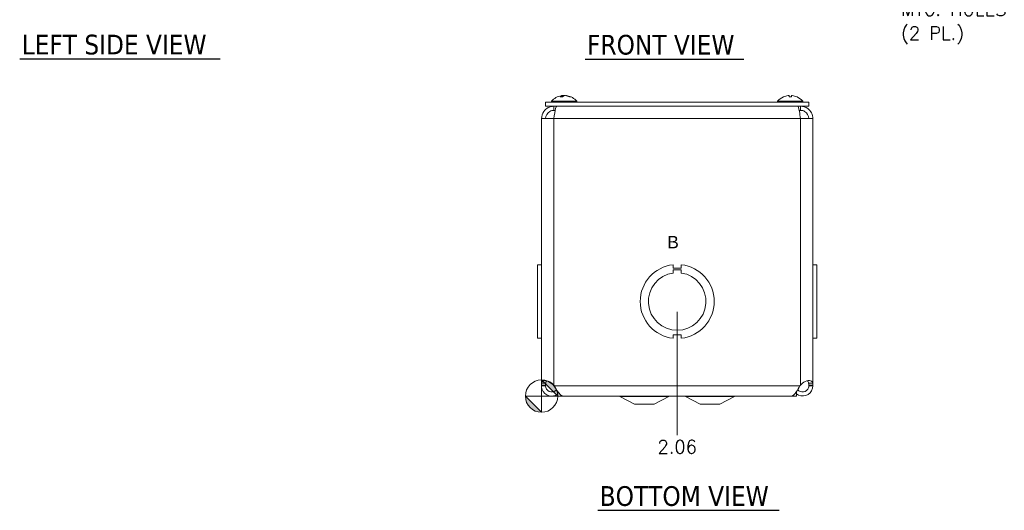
# Model space of a CAD drawing. Header units: inches. Extents: x 1.7 to 41, y 1.2 to 25.4.
# Tile 1 of 7: x 3.5 to 18.5, y 3.7 to 11.1. Entities that reach past the tile are written whole.
import ezdxf

# ---------------------------------------------------------------- set-up
doc = ezdxf.new("R2010")
doc.units = ezdxf.units.IN
doc.header["$LTSCALE"] = 2.5
doc.header["$MEASUREMENT"] = 0
for name, color, linetype, lineweight in [('Dimension (ANSI)', 7, 'Continuous', 5), ('Symbol (ANSI)', 7, 'Continuous', 5), ('Visible (ANSI)', 7, 'Continuous', 5), ('Visible Narrow (ANSI)', 7, 'Continuous', 5)]:
    doc.layers.add(name, color=color, linetype=linetype, lineweight=lineweight)
doc.styles.add('Note Text (ANSI)', font='tahoma.ttf')
doc.styles.add('ROMANS', font='RomanS.shx')
doc.styles.add('Text Style168', font='tahoma.ttf')
doc.dimstyles.new('Default (ANSI)', dxfattribs={"dimscale": 2.5, "dimtxt": 0.08, "dimasz": 0.098425, "dimexe": 0.125, "dimexo": 0.0625, "dimgap": 0.031496, "dimtad": 0, "dimtih": 1, "dimtoh": 1, "dimrnd": 1e-08, "dimzin": 0, "dimdsep": 46, "dimtxsty": 'ROMANS', "dimcen": 0.09, "dimdle": 0.393701, "dimclrd": 256, "dimclre": 256, "dimclrt": 256, "dimadec": 0, "dimazin": 0, "dimtfac": 1.25, "dimtofl": 0, "dimtmove": 0, "dimatfit": 3, "dimfxl": 0, "dimtolj": 1, "dimtzin": 0, "dimlwd": -1, "dimlwe": -1, "dimarcsym": 0})

# ---------------------------------------------------------------- blocks, each defined once
blk = doc.blocks.new('Origin Indicator Symbol2')
at = {"layer": 'Dimension (ANSI)'}
h = blk.add_hatch(color=256, dxfattribs=at)
edge = h.paths.add_edge_path(flags=0)
edge.add_line((4.5793, 2.264), (4.6778, 2.1656))
edge.add_arc((4.5793, 2.1656), 0.0984, 0, 90)
h = blk.add_hatch(color=256, dxfattribs=at)
edge = h.paths.add_edge_path(flags=0)
edge.add_line((4.5793, 2.0672), (4.4809, 2.1656))
edge.add_arc((4.5793, 2.1656), 0.0984, 180, 270)
for p, q in [((4.5793, 2.264), (4.6778, 2.1656)), ((4.5793, 2.0672), (4.4809, 2.1656))]:
    blk.add_line(p, q, dxfattribs=at)
at = {"layer": 'Dimension (ANSI)', "flags": 128}
for points in [[(4.5793, 2.1656), (4.5793, 2.264)], [(4.5793, 2.1656), (4.4809, 2.1656)], [(4.5793, 2.1656), (4.6778, 2.1656)], [(4.5793, 2.1656), (4.5793, 2.0672)]]:
    blk.add_lwpolyline(points, dxfattribs=at)
at = {"layer": 'Dimension (ANSI)'}
blk.add_circle((4.5793, 2.1656), 0.0984, dxfattribs=at)
for start, end in [(0, 90), (180, 270)]:
    blk.add_arc((4.5793, 2.1656), 0.0984, start, end, dxfattribs=at)
for points in [[(4.5793, 2.1656), (4.6778, 2.1656), (4.5793, 2.264), (4.5793, 2.1656)], [(4.5793, 2.1656), (4.5793, 2.264), (4.5793, 2.0672), (4.5793, 2.1656)], [(4.5793, 2.1656), (4.5793, 2.0672), (4.4809, 2.1656), (4.5793, 2.1656)], [(4.5793, 2.1656), (4.4809, 2.1656), (4.5793, 2.1656)]]:
    blk.add_solid(points, dxfattribs=at)
blk = doc.blocks.new('*D17')
at = {"layer": 'Defpoints', "color": 0}
for p in [(13.511, 6.852), (11.448, 5.414), (13.511, 4.821)]:
    blk.add_point(p, dxfattribs=at)
at = {"layer": 'Dimension (ANSI)'}
blk.add_line((13.511, 6.696), (13.511, 4.821), dxfattribs=at)
at = {"layer": 'Dimension (ANSI)', "insert": (13.511, 4.642), "char_height": 0.2, "attachment_point": 5, "rotation": 0.0057, "style": 'ROMANS'}
blk.add_mtext('\\A1;2.06', dxfattribs=at)

msp = doc.modelspace()

# ---------------------------------------------------------------- linework, layer by layer
at = {"layer": 'Symbol (ANSI)', "lineweight": 30}
for p, q in [((3.5139, 10.5398), (6.5628, 10.5398)), ((12.1099, 10.5384), (14.5218, 10.5384)), ((12.3021, 3.6778), (15.0614, 3.6778))]:
    msp.add_line(p, q, dxfattribs=at)
at = {"layer": 'Visible (ANSI)'}
for p, q in [((15.5108, 9.8818), (11.5108, 9.8818)), ((11.5108, 9.8198), (11.5108, 9.8818)), ((11.6001, 9.8961), (11.9841, 9.8961)), ((11.6001, 9.8961), (11.6001, 9.8818)), ((11.7657, 9.9627), (11.733, 9.9627)), ((11.7633, 9.9817), (11.7649, 9.9627)), ((11.8209, 9.9817), (11.8207, 9.9798)), ((11.8883, 9.9627), (11.8738, 9.9627)), ((11.9841, 9.8961), (11.9841, 9.8818)), ((15.0376, 9.8961), (15.4216, 9.8961)), ((15.0376, 9.8961), (15.0376, 9.8818)), ((15.2481, 9.9627), (15.2111, 9.9627)), ((15.2113, 9.9812), (15.2129, 9.9627)), ((15.2478, 9.9812), (15.2462, 9.9627)), ((15.4216, 9.8961), (15.4216, 9.8818)), ((15.5108, 9.8198), (15.5108, 9.8818)), ((15.5108, 9.8198), (11.5108, 9.8198)), ((11.6353, 9.7578), (11.6353, 9.8198)), ((11.6353, 9.7578), (11.6559, 9.7578)), ((15.3863, 9.7578), (15.3657, 9.7578)), ((15.3863, 9.7578), (15.3863, 9.8198)), ((11.4483, 5.5819), (11.4483, 9.6328)), ((11.4483, 9.6328), (11.6353, 9.6328)), ((15.3863, 9.6328), (15.5733, 9.6328)), ((15.5733, 9.6328), (15.5733, 5.5819)), ((11.4483, 7.411), (11.3863, 7.411)), ((11.3863, 6.293), (11.3863, 7.411)), ((13.4482, 7.411), (13.4482, 7.361)), ((13.4482, 7.361), (13.5734, 7.361)), ((13.5734, 7.361), (13.5734, 7.411)), ((15.5733, 7.411), (15.6353, 7.411)), ((15.5733, 7.411), (15.6353, 7.411)), ((15.6353, 7.411), (15.6353, 7.411)), ((15.6353, 7.411), (15.6353, 6.293)), ((13.4482, 7.285), (13.4482, 7.335)), ((13.4482, 7.335), (13.5734, 7.335)), ((13.5734, 7.335), (13.5734, 7.285)), ((11.4483, 6.293), (11.3863, 6.293)), ((11.3863, 6.293), (11.3863, 6.293)), ((11.4483, 6.293), (11.3863, 6.293)), ((13.5734, 6.343), (13.4484, 6.343)), ((13.4484, 6.343), (13.4484, 6.293)), ((13.5734, 6.293), (13.5734, 6.343)), ((15.5733, 6.293), (15.6353, 6.293)), ((11.4483, 5.5703), (11.4483, 5.5819)), ((11.4483, 5.5819), (11.4977, 5.5819)), ((11.4977, 5.5703), (11.4483, 5.5703)), ((11.4977, 5.5819), (11.5103, 5.5819)), ((11.5103, 5.5703), (11.4977, 5.5703)), ((11.5103, 5.5819), (11.5103, 5.5703)), ((11.6353, 5.5819), (11.6448, 5.5703)), ((15.3768, 5.5703), (15.3863, 5.5819)), ((15.5113, 5.5703), (15.5113, 5.5819)), ((15.5239, 5.5819), (15.5113, 5.5819)), ((15.5239, 5.5703), (15.5113, 5.5703)), ((15.5733, 5.5819), (15.5239, 5.5819)), ((15.5733, 5.5703), (15.5239, 5.5703)), ((15.5733, 5.5819), (15.5733, 5.5703)), ((11.7009, 5.4765), (11.6983, 5.4765)), ((11.6983, 5.4765), (11.6983, 5.414)), ((11.6983, 5.414), (15.3233, 5.414)), ((11.7813, 5.4145), (15.2403, 5.4145)), ((12.8608, 5.289), (12.638, 5.4068)), ((13.1608, 5.289), (13.3836, 5.4068)), ((13.8608, 5.289), (13.638, 5.4068)), ((14.1608, 5.289), (14.3836, 5.4068)), ((15.3233, 5.4765), (15.3207, 5.4765)), ((15.3233, 5.4765), (15.3233, 5.414)), ((12.8608, 5.289), (13.1608, 5.289)), ((13.8608, 5.289), (14.1608, 5.289))]:
    msp.add_line(p, q, dxfattribs=at)
for centre, radius, start, end in [((11.7921, 9.7298), 0.254, 99.60995, 139.10401), ((11.7921, 9.7298), 0.254, 40.89599, 80.39005), ((15.2296, 9.7298), 0.254, 113.89609, 139.10401), ((15.13, 9.9545), 0.0082, 90.03704, 113.89609), ((15.3291, 9.9545), 0.0082, 66.10391, 89.96296), ((15.2296, 9.7298), 0.254, 40.89599, 66.10391), ((13.5108, 6.852), 0.5625, 96.39402, 263.62399), ((13.5108, 6.852), 0.5625, 276.38273, 83.61269), ((13.5108, 6.852), 0.4375, 98.23213, 81.77654), ((12.6088, 5.3515), 0.0625, 62.1416, 90), ((13.4128, 5.3515), 0.0625, 90, 117.8584), ((13.6088, 5.3515), 0.0625, 62.1416, 90), ((14.4128, 5.3515), 0.0625, 90, 117.8584)]:
    msp.add_arc(centre, radius, start, end, dxfattribs=at)
for centre, major_axis, ratio, start_param, end_param in [((11.7961, 9.7302), (-0.0249, 0.2527), 0.4566162, 0.0824484, 0.3670363), ((11.7939, 9.7302), (-0.0533, 0.2483), 0.9095839, 6.2178468, 6.2435279), ((11.79, 9.7302), (0.0476, 0.2495), 0.8853844, 0.2947809, 0.3301271), ((11.7879, 9.7302), (0.0242, 0.2528), 0.4062771, 0.1662762, 0.4508642), ((11.7963, 9.7302), (-0.0242, 0.2528), 0.4062771, 6.091228, 6.1169091), ((11.7942, 9.7302), (-0.0476, 0.2495), 0.8853844, 5.7038165, 5.9884044), ((11.7902, 9.7302), (0.0533, 0.2483), 0.9095839, 6.0639359, 6.3485238), ((15.2294, 9.7302), (0.2418, 0.0775), 0.9958032, 1.3868503, 1.6714383), ((15.2342, 9.7302), (-0.0221, 0.253), 0.0279269, 0.1249224, 0.4095104), ((15.225, 9.7302), (0.0221, 0.253), 0.0279269, 5.8736749, 6.1582629), ((15.2297, 9.7302), (0.2418, -0.0775), 0.9958032, 1.4701544, 1.7547424)]:
    msp.add_ellipse(centre, major_axis=major_axis, ratio=ratio, start_param=start_param, end_param=end_param, dxfattribs=at)
for points, knots in [([(11.7315, 9.962), (11.7315, 9.962), (11.7316, 9.9621), (11.732, 9.9625), (11.7325, 9.9627), (11.733, 9.9627)], [0.0228816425, 0.0228816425, 0.0228816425, 0.0228816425, 0.02337727, 0.02337727, 0.0312130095, 0.0312130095, 0.0312130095, 0.0312130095]), ([(11.7555, 9.9811), (11.757, 9.9813), (11.7585, 9.9815), (11.7609, 9.9818), (11.7618, 9.9818), (11.763, 9.9818), (11.7633, 9.9818), (11.7632, 9.9816), (11.7628, 9.9814), (11.7621, 9.9812), (11.762, 9.9812), (11.7618, 9.9811)], [0, 0, 0, 0, 0.012558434, 0.012558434, 0.025116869, 0.025116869, 0.037659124, 0.037659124, 0.050201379, 0.050201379, 0.052067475, 0.052067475, 0.052067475, 0.052067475]), ([(11.7894, 9.9811), (11.7887, 9.9813), (11.7877, 9.9815), (11.7851, 9.9818), (11.7836, 9.9818), (11.7805, 9.9818), (11.7788, 9.9818), (11.7753, 9.9816), (11.7735, 9.9814), (11.7718, 9.9812), (11.7716, 9.9812), (11.7714, 9.9811)], [0, 0, 0, 0, 0.012558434, 0.012558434, 0.025116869, 0.025116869, 0.037659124, 0.037659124, 0.050201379, 0.050201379, 0.052067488, 0.052067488, 0.052067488, 0.052067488]), ([(11.7948, 9.9811), (11.7955, 9.9813), (11.7965, 9.9815), (11.799, 9.9818), (11.8006, 9.9818), (11.8036, 9.9818), (11.8054, 9.9818), (11.8089, 9.9816), (11.8106, 9.9814), (11.8123, 9.9812), (11.8126, 9.9812), (11.8128, 9.9811)], [0, 0, 0, 0, 0.01255561, 0.01255561, 0.02511122, 0.02511122, 0.037656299, 0.037656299, 0.050201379, 0.050201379, 0.052067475, 0.052067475, 0.052067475, 0.052067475]), ([(11.8286, 9.9811), (11.8271, 9.9813), (11.8257, 9.9815), (11.8233, 9.9818), (11.8224, 9.9818), (11.8212, 9.9818), (11.8209, 9.9818), (11.8209, 9.9817)], [0, 0, 0, 0, 0.012558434, 0.012558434, 0.025116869, 0.025116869, 0.036764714, 0.036764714, 0.036764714, 0.036764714]), ([(11.8883, 9.9627), (11.8892, 9.9627), (11.8903, 9.9625), (11.8912, 9.9621), (11.8913, 9.962), (11.8913, 9.962)], [0.0931299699, 0.0931299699, 0.0931299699, 0.0931299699, 0.1009657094, 0.1009657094, 0.101461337, 0.101461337, 0.101461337, 0.101461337]), ([(15.1978, 9.9811), (15.1994, 9.9813), (15.2012, 9.9815), (15.2045, 9.9818), (15.206, 9.9818), (15.2084, 9.9818), (15.2094, 9.9818), (15.2108, 9.9816), (15.2112, 9.9814), (15.2113, 9.9812), (15.2113, 9.9812), (15.2113, 9.9811)], [0, 0, 0, 0, 0.012558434, 0.012558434, 0.025116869, 0.025116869, 0.037659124, 0.037659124, 0.050201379, 0.050201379, 0.052067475, 0.052067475, 0.052067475, 0.052067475]), ([(15.211, 9.962), (15.211, 9.962), (15.211, 9.9621), (15.211, 9.9625), (15.211, 9.9627), (15.2111, 9.9627)], [0.0228816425, 0.0228816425, 0.0228816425, 0.0228816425, 0.02337727, 0.02337727, 0.0312130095, 0.0312130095, 0.0312130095, 0.0312130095]), ([(15.2478, 9.9811), (15.2478, 9.9813), (15.2481, 9.9815), (15.2494, 9.9818), (15.2503, 9.9818), (15.2526, 9.9818), (15.254, 9.9818), (15.2572, 9.9816), (15.259, 9.9814), (15.2608, 9.9812), (15.2611, 9.9812), (15.2613, 9.9811)], [0, 0, 0, 0, 0.01255561, 0.01255561, 0.02511122, 0.02511122, 0.037656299, 0.037656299, 0.050201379, 0.050201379, 0.052067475, 0.052067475, 0.052067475, 0.052067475]), ([(15.2481, 9.9627), (15.2481, 9.9627), (15.2481, 9.9625), (15.2481, 9.9621), (15.2481, 9.962), (15.2481, 9.962)], [0.0931299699, 0.0931299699, 0.0931299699, 0.0931299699, 0.1009657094, 0.1009657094, 0.101461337, 0.101461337, 0.101461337, 0.101461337]), ([(11.6353, 9.8198), (11.5762, 9.8198), (11.5178, 9.7898), (11.4834, 9.7418), (11.4608, 9.7103), (11.4483, 9.6716), (11.4483, 9.6328)], [0, 0, 0, 0, 0.9484889, 0.9484889, 0.9484889, 1.5707963, 1.5707963, 1.5707963, 1.5707963]), ([(11.5103, 9.6328), (11.5103, 9.6765), (11.5351, 9.7194), (11.573, 9.7411), (11.5919, 9.752), (11.6136, 9.7578), (11.6353, 9.7578)], [0, 0, 0, 0, 1.0489751, 1.0489751, 1.0489751, 1.5707963, 1.5707963, 1.5707963, 1.5707963]), ([(11.6353, 9.6328), (11.6442, 9.6919), (11.6531, 9.7503), (11.662, 9.7847), (11.6678, 9.8073), (11.6737, 9.8198), (11.6795, 9.8198)], [0, 0, 0, 0, 0.9484889, 0.9484889, 0.9484889, 1.5707963, 1.5707963, 1.5707963, 1.5707963]), ([(15.3421, 9.8198), (15.351, 9.8198), (15.3599, 9.7898), (15.3688, 9.7418), (15.3747, 9.7103), (15.3805, 9.6716), (15.3863, 9.6328)], [0, 0, 0, 0, 0.9484889, 0.9484889, 0.9484889, 1.5707963, 1.5707963, 1.5707963, 1.5707963]), ([(15.5733, 9.6328), (15.5733, 9.6919), (15.5434, 9.7503), (15.4953, 9.7847), (15.4638, 9.8073), (15.4251, 9.8198), (15.3863, 9.8198)], [0, 0, 0, 0, 0.9484889, 0.9484889, 0.9484889, 1.5707963, 1.5707963, 1.5707963, 1.5707963]), ([(15.5113, 9.6328), (15.5113, 9.6765), (15.4865, 9.7194), (15.4486, 9.7411), (15.4298, 9.752), (15.4081, 9.7578), (15.3863, 9.7578)], [0, 0, 0, 0, 1.0489751, 1.0489751, 1.0489751, 1.5707963, 1.5707963, 1.5707963, 1.5707963]), ([(11.6982, 5.4466), (11.6713, 5.4263), (11.6379, 5.4146), (11.6042, 5.4145), (11.5527, 5.4145), (11.5019, 5.4419), (11.4737, 5.4851), (11.4573, 5.5102), (11.4483, 5.5402), (11.4483, 5.5703)], [0.3437554, 0.3437554, 0.3437554, 0.3437554, 0.9928546, 0.9928546, 0.9928546, 1.9857092, 1.9857092, 1.9857092, 2.5644889, 2.5644889, 2.5644889, 2.5644889]), ([(11.4509, 5.6099), (11.4548, 5.6308), (11.466, 5.6451), (11.4885, 5.6491), (11.5109, 5.6531), (11.5438, 5.6468), (11.5725, 5.6319), (11.5842, 5.6258), (11.5951, 5.6184), (11.6044, 5.6099)], [1.3704549, 1.3704549, 1.3704549, 1.3704549, 2.1081061, 2.1081061, 2.1081061, 2.8428948, 2.8428948, 2.8428948, 3.1415927, 3.1415927, 3.1415927, 3.1415927]), ([(11.5103, 5.5703), (11.5103, 5.5351), (11.532, 5.5007), (11.5638, 5.4856), (11.5957, 5.4705), (11.636, 5.4753), (11.6633, 5.4976), (11.6687, 5.502), (11.6736, 5.507), (11.6779, 5.5125)], [0, 0, 0, 0, 1.1271971, 1.1271971, 1.1271971, 2.2543942, 2.2543942, 2.2543942, 2.4769735, 2.4769735, 2.4769735, 2.4769735]), ([(11.5317, 5.6468), (11.5232, 5.6424), (11.5173, 5.634), (11.5143, 5.6222), (11.5133, 5.6184), (11.5126, 5.6143), (11.512, 5.6099)], [-2.00813635, -2.00813635, -2.00813635, -2.00813635, -1.52542845, -1.52542845, -1.52542845, -1.37045489, -1.37045489, -1.37045489, -1.37045489]), ([(11.6448, 5.5703), (11.6736, 5.5187), (11.7023, 5.468), (11.7311, 5.4398), (11.7478, 5.4234), (11.7646, 5.415), (11.7813, 5.4149)], [0, 0, 0, 0, 0.9928546, 0.9928546, 0.9928546, 1.5707963, 1.5707963, 1.5707963, 1.5707963]), ([(15.2403, 5.4145), (15.2691, 5.4145), (15.2978, 5.442), (15.3265, 5.4851), (15.3433, 5.5102), (15.3601, 5.5402), (15.3768, 5.5703)], [0.9936926, 0.9936926, 0.9936926, 0.9936926, 1.9857092, 1.9857092, 1.9857092, 2.5644889, 2.5644889, 2.5644889, 2.5644889]), ([(15.5733, 5.5703), (15.5733, 5.5187), (15.5458, 5.468), (15.5027, 5.4398), (15.4595, 5.4117), (15.402, 5.407), (15.3548, 5.4277), (15.3436, 5.4327), (15.3331, 5.4389), (15.3234, 5.4463)], [0, 0, 0, 0, 0.9928546, 0.9928546, 0.9928546, 1.9857092, 1.9857092, 1.9857092, 2.2207336, 2.2207336, 2.2207336, 2.2207336]), ([(15.3438, 5.5125), (15.3639, 5.4871), (15.3979, 5.473), (15.4301, 5.4774), (15.465, 5.4821), (15.4961, 5.5081), (15.5069, 5.5417), (15.5098, 5.5509), (15.5113, 5.5606), (15.5113, 5.5703)], [0.0875155, 0.0875155, 0.0875155, 0.0875155, 1.1271971, 1.1271971, 1.1271971, 2.2543942, 2.2543942, 2.2543942, 2.5644889, 2.5644889, 2.5644889, 2.5644889]), ([(15.4173, 5.6099), (15.4402, 5.6308), (15.4735, 5.6451), (15.5021, 5.6491), (15.5305, 5.6531), (15.5522, 5.6468), (15.5625, 5.6319), (15.5666, 5.6258), (15.5692, 5.6184), (15.5707, 5.6099)], [-1.7711378, -1.7711378, -1.7711378, -1.7711378, -1.0334865, -1.0334865, -1.0334865, -0.2986979, -0.2986979, -0.2986979, 0, 0, 0, 0])]:
    msp.add_open_spline(points, degree=3, knots=knots, dxfattribs=at)
for points in [[(11.4483, 5.5819), (11.4483, 5.5912), (11.4492, 5.6006), (11.4509, 5.6099)], [(11.512, 5.6099), (11.5109, 5.6006), (11.5103, 5.5912), (11.5103, 5.5819)], [(11.6044, 5.6099), (11.6146, 5.6006), (11.625, 5.5912), (11.6353, 5.5819)], [(15.3863, 5.5819), (15.3967, 5.5912), (15.4071, 5.6006), (15.4173, 5.6099)], [(15.5096, 5.6099), (15.5074, 5.628), (15.5013, 5.641), (15.4901, 5.6469)], [(15.5113, 5.5819), (15.5113, 5.5912), (15.5107, 5.6006), (15.5096, 5.6099)], [(15.5707, 5.6099), (15.5725, 5.6006), (15.5733, 5.5912), (15.5733, 5.5819)]]:
    msp.add_open_spline(points, degree=3, dxfattribs=at)
at = {"layer": 'Visible Narrow (ANSI)'}
for p, q in [((11.7649, 9.962), (11.7315, 9.962)), ((11.7618, 9.9811), (11.7633, 9.9627)), ((11.7714, 9.9811), (11.7708, 9.9674)), ((11.7894, 9.9811), (11.7895, 9.9792)), ((11.8286, 9.9811), (11.8285, 9.9783)), ((11.8913, 9.962), (11.8753, 9.962)), ((15.1284, 9.962), (15.1267, 9.962)), ((15.2481, 9.962), (15.211, 9.962)), ((15.2113, 9.9811), (15.2129, 9.9627)), ((15.2478, 9.9811), (15.2462, 9.9627)), ((15.3325, 9.962), (15.3308, 9.962)), ((11.6353, 9.6328), (11.6353, 5.5819)), ((15.3863, 9.6328), (11.6353, 9.6328)), ((15.3863, 5.5819), (15.3863, 9.6328)), ((11.4509, 5.6099), (11.512, 5.6099)), ((11.6448, 5.5703), (15.3768, 5.5703)), ((15.5707, 5.6099), (15.5096, 5.6099)), ((12.638, 5.4068), (13.3836, 5.4068)), ((13.638, 5.4068), (14.3836, 5.4068))]:
    msp.add_line(p, q, dxfattribs=at)

# ---------------------------------------------------------------- block references
at = {"layer": 'Dimension (ANSI)', "xscale": 2.5, "yscale": 2.5, "zscale": 2.5}
msp.add_blockref('Origin Indicator Symbol2', (0, 0), dxfattribs=at)

# ---------------------------------------------------------------- texts
at = {"layer": 'Symbol (ANSI)', "insert": (16.9136, 11.4454), "char_height": 0.2, "width": 1.870607, "attachment_point": 4, "line_spacing_factor": 1.093904, "style": 'ROMANS'}
msp.add_mtext('{TEAR-DROP\\PSHAPED LID\\PMTG. HOLES\\P(2 PL.)}', dxfattribs=at)
at = {"layer": 'Symbol (ANSI)'}
for s, insert, char_height, attachment_point, style in [('LEFT SIDE VIEW', (3.5439, 10.602), 0.3, 7, 'Text Style168'), ('FRONT VIEW', (12.1399, 10.5996), 0.3, 7, 'Text Style168'), ('\\fArial|b0|i0;\\H0.1875;B', (13.3606, 7.7549), 0.1875, 4, 'Note Text (ANSI)'), ('BOTTOM VIEW', (12.3321, 3.7389), 0.3, 7, 'Text Style168')]:
    msp.add_mtext(s, dxfattribs=dict(at, insert=insert, char_height=char_height, attachment_point=attachment_point, style=style))

# ---------------------------------------------------------------- dimensions: what is measured, and where the dimension line sits
at = {"layer": 'Dimension (ANSI)'}
dim = msp.add_ordinate_dim(feature_location=(13.5108, 6.852), offset=(0, -2.0309), dtype=1, origin=(11.4483, 5.414), dimstyle='Default (ANSI)', override={"dimtad": 0, "dimdec": 2, "dimtp": 0, "dimtm": 0, "dimtdec": 2}, dxfattribs=at)
dim.commit()
dim.dimension.update_dxf_attribs({"geometry": '*D17', "text_midpoint": (13.5108, 4.6423), "text_rotation": 0.00573})

doc.saveas('drawing.dxf')
